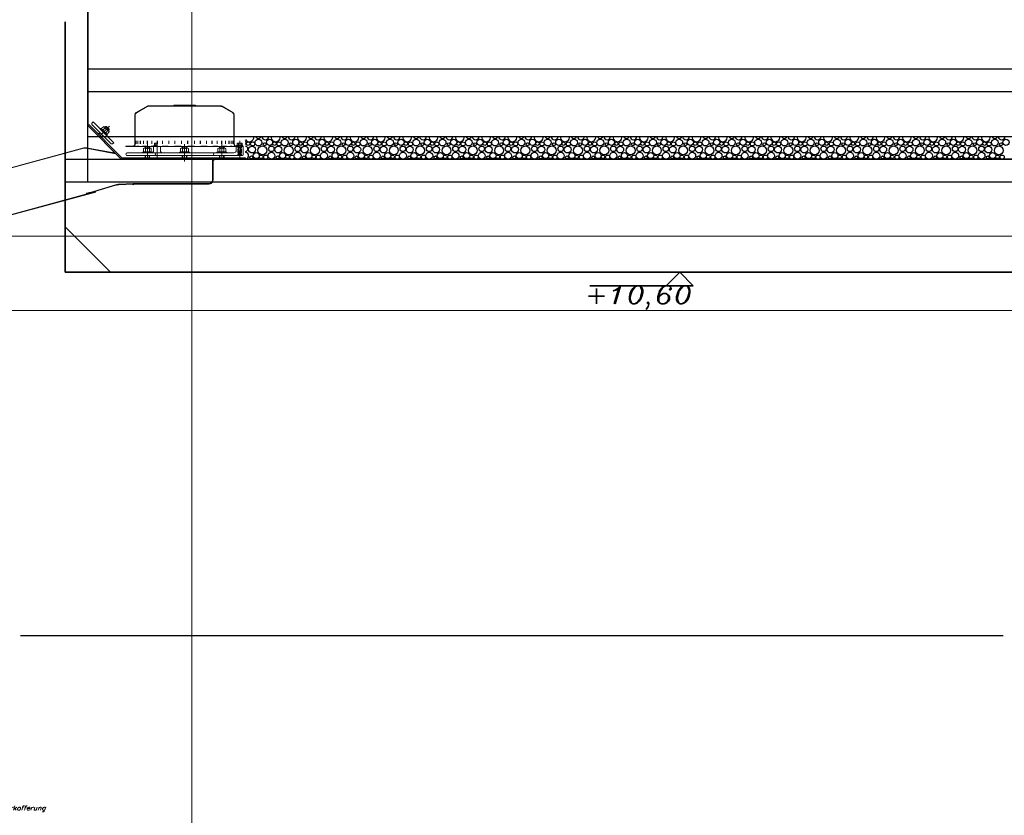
# Model space of a CAD drawing. Header units: millimetres. Extents: x -74 to 79, y 0 to 54.
# Tile 47 of 164: x -51.65 to -49.47, y 14.51 to 16.27. Entities that reach past the tile are written whole.
import ezdxf

# ---------------------------------------------------------------- set-up
doc = ezdxf.new("R2010")
doc.units = ezdxf.units.MM
doc.linetypes.add('DASHDOTX2', pattern=[2, 1, -0.5, 0, -0.5])
for name, color, linetype, lineweight in [('01_Neubau_Bauteischraffuren', 7, 'Continuous', 20), ('01_Neubau_Linen', 7, 'Continuous', 20), ('1-0', 7, 'Continuous', 20), ('10_Achsen Neubau', 7, 'Continuous', 20), ('11_Koordinaten zur Einordnung - nicht mit drucken', 7, 'Continuous', 20), ('ABW_Neubau_Leichtbauwände', 7, 'Continuous', 20), ('Alu-0.35', 7, 'Continuous', 20), ('Alu-0.5', 7, 'Continuous', 20), ('Arktura_Atmosphera_Standard_Rise$Ribs', 7, 'Continuous', 20), ('Beton-0.35', 7, 'Continuous', 20)]:
    doc.layers.add(name, color=color, linetype=linetype, lineweight=lineweight)
doc.styles.add('Italic', font='Italic', dxfattribs={"width": 1.15})

msp = doc.modelspace()

# ---------------------------------------------------------------- linework, layer by layer
at = {"layer": '01_Neubau_Bauteischraffuren', "color": 3, "linetype": 'Continuous', "lineweight": 25}
for centre, radius in [((-51.1408825, 15.999118), 0.0040118), ((-51.1322161, 15.9861756), 0.007633), ((-51.1306701, 15.9985506), 0.0045742), ((-51.1180252, 16.0016079), 0.0075694), ((-51.1092457, 15.9841824), 0.009794), ((-51.1042487, 15.9978874), 0.0033082), ((-51.093469, 16.0019548), 0.0068082), ((-51.0893883, 15.9875866), 0.0061369), ((-51.0826892, 15.999118), 0.0040118), ((-51.0740228, 15.9861756), 0.007633), ((-51.0724769, 15.9985506), 0.0045742), ((-51.059832, 16.0016079), 0.0075694), ((-51.0510525, 15.9841824), 0.009794), ((-51.0460555, 15.9978874), 0.0033082), ((-51.0352757, 16.0019548), 0.0068082), ((-51.0311951, 15.9875866), 0.0061369), ((-51.024496, 15.999118), 0.0040118), ((-51.0158296, 15.9861756), 0.007633), ((-51.0142836, 15.9985506), 0.0045742), ((-51.0016388, 16.0016079), 0.0075694), ((-50.9928592, 15.9841824), 0.009794), ((-50.9878622, 15.9978874), 0.0033082), ((-50.9770825, 16.0019548), 0.0068082), ((-50.9730019, 15.9875866), 0.0061369), ((-50.9663028, 15.999118), 0.0040118), ((-50.9576364, 15.9861756), 0.007633), ((-50.9560904, 15.9985506), 0.0045742), ((-50.9434456, 16.0016079), 0.0075694), ((-50.934666, 15.9841824), 0.009794), ((-50.929669, 15.9978874), 0.0033082), ((-50.9188893, 16.0019548), 0.0068082), ((-50.9148086, 15.9875866), 0.0061369), ((-50.9081096, 15.999118), 0.0040118), ((-50.8994432, 15.9861756), 0.007633), ((-50.8978972, 15.9985506), 0.0045742), ((-50.8852524, 16.0016079), 0.0075694), ((-50.8764728, 15.9841824), 0.009794), ((-50.8714758, 15.9978874), 0.0033082), ((-50.8606961, 16.0019548), 0.0068082), ((-50.8566154, 15.9875866), 0.0061369), ((-50.8499164, 15.999118), 0.0040118), ((-50.84125, 15.9861756), 0.007633), ((-50.839704, 15.9985506), 0.0045742), ((-50.8270591, 16.0016079), 0.0075694), ((-50.8182796, 15.9841824), 0.009794), ((-50.8132826, 15.9978874), 0.0033082), ((-50.8025029, 16.0019548), 0.0068082), ((-50.7984222, 15.9875866), 0.0061369), ((-50.7917231, 15.999118), 0.0040118), ((-50.7830567, 15.9861756), 0.007633), ((-50.7815108, 15.9985506), 0.0045742), ((-50.7688659, 16.0016079), 0.0075694), ((-50.7600864, 15.9841824), 0.009794), ((-50.7550894, 15.9978874), 0.0033082), ((-50.7443096, 16.0019548), 0.0068082), ((-50.740229, 15.9875866), 0.0061369), ((-50.7335299, 15.999118), 0.0040118), ((-50.7248635, 15.9861756), 0.007633), ((-50.7233176, 15.9985506), 0.0045742), ((-50.7106727, 16.0016079), 0.0075694), ((-50.7018931, 15.9841824), 0.009794), ((-50.6968961, 15.9978874), 0.0033082), ((-50.6861164, 16.0019548), 0.0068082), ((-50.6820358, 15.9875866), 0.0061369), ((-50.6753367, 15.999118), 0.0040118), ((-50.6666703, 15.9861756), 0.007633), ((-50.6651243, 15.9985506), 0.0045742), ((-50.6524795, 16.0016079), 0.0075694), ((-50.6436999, 15.9841824), 0.009794), ((-50.6387029, 15.9978874), 0.0033082), ((-50.6279232, 16.0019548), 0.0068082), ((-50.6238425, 15.9875866), 0.0061369), ((-50.6171435, 15.999118), 0.0040118), ((-50.6084771, 15.9861756), 0.007633), ((-50.6069311, 15.9985506), 0.0045742), ((-50.5942863, 16.0016079), 0.0075694), ((-50.5855067, 15.9841824), 0.009794), ((-50.5805097, 15.9978874), 0.0033082), ((-50.56973, 16.0019548), 0.0068082), ((-50.5656493, 15.9875866), 0.0061369), ((-50.5589503, 15.999118), 0.0040118), ((-50.5502839, 15.9861756), 0.007633), ((-50.5487379, 15.9985506), 0.0045742), ((-50.536093, 16.0016079), 0.0075694), ((-50.5273135, 15.9841824), 0.009794), ((-50.5223165, 15.9978874), 0.0033082), ((-50.5115368, 16.0019548), 0.0068082), ((-50.5074561, 15.9875866), 0.0061369), ((-50.500757, 15.999118), 0.0040118), ((-50.4920906, 15.9861756), 0.007633), ((-50.4905447, 15.9985506), 0.0045742), ((-50.4778998, 16.0016079), 0.0075694), ((-50.4691203, 15.9841824), 0.009794), ((-50.4641233, 15.9978874), 0.0033082), ((-50.4533435, 16.0019548), 0.0068082), ((-50.4492629, 15.9875866), 0.0061369), ((-50.4425638, 15.999118), 0.0040118), ((-50.4338974, 15.9861756), 0.007633), ((-50.4323515, 15.9985506), 0.0045742), ((-50.4197066, 16.0016079), 0.0075694), ((-50.4109271, 15.9841824), 0.009794), ((-50.40593, 15.9978874), 0.0033082), ((-50.3951503, 16.0019548), 0.0068082), ((-50.3910697, 15.9875866), 0.0061369), ((-50.3843706, 15.999118), 0.0040118), ((-50.3757042, 15.9861756), 0.007633), ((-50.3741582, 15.9985506), 0.0045742), ((-50.3615134, 16.0016079), 0.0075694), ((-50.3527338, 15.9841824), 0.009794), ((-50.3477368, 15.9978874), 0.0033082), ((-50.3369571, 16.0019548), 0.0068082), ((-50.3328765, 15.9875866), 0.0061369), ((-50.3261774, 15.999118), 0.0040118), ((-50.317511, 15.9861756), 0.007633), ((-50.315965, 15.9985506), 0.0045742), ((-50.3033202, 16.0016079), 0.0075694), ((-50.2945406, 15.9841824), 0.009794), ((-50.2895436, 15.9978874), 0.0033082), ((-50.2787639, 16.0019548), 0.0068082), ((-50.2746832, 15.9875866), 0.0061369), ((-50.2679842, 15.999118), 0.0040118), ((-50.2593178, 15.9861756), 0.007633), ((-50.2577718, 15.9985506), 0.0045742), ((-50.2451269, 16.0016079), 0.0075694), ((-50.2363474, 15.9841824), 0.009794), ((-50.2313504, 15.9978874), 0.0033082), ((-50.2205707, 16.0019548), 0.0068082), ((-50.21649, 15.9875866), 0.0061369), ((-50.2097909, 15.999118), 0.0040118), ((-50.2011245, 15.9861756), 0.007633), ((-50.1995786, 15.9985506), 0.0045742), ((-50.1869337, 16.0016079), 0.0075694), ((-50.1781542, 15.9841824), 0.009794), ((-50.1731572, 15.9978874), 0.0033082), ((-50.1623774, 16.0019548), 0.0068082), ((-50.1582968, 15.9875866), 0.0061369), ((-50.1515977, 15.999118), 0.0040118), ((-50.1429313, 15.9861756), 0.007633), ((-50.1413854, 15.9985506), 0.0045742), ((-50.1287405, 16.0016079), 0.0075694), ((-50.119961, 15.9841824), 0.009794), ((-50.1149639, 15.9978874), 0.0033082), ((-50.1041842, 16.0019548), 0.0068082), ((-50.1001036, 15.9875866), 0.0061369), ((-50.0934045, 15.999118), 0.0040118), ((-50.0847381, 15.9861756), 0.007633), ((-50.0831921, 15.9985506), 0.0045742), ((-50.0705473, 16.0016079), 0.0075694), ((-50.0617677, 15.9841824), 0.009794), ((-50.0567707, 15.9978874), 0.0033082), ((-50.045991, 16.0019548), 0.0068082), ((-50.0419104, 15.9875866), 0.0061369), ((-50.0352113, 15.999118), 0.0040118), ((-50.0265449, 15.9861756), 0.007633), ((-50.0249989, 15.9985506), 0.0045742), ((-50.0123541, 16.0016079), 0.0075694), ((-50.0035745, 15.9841824), 0.009794), ((-49.9985775, 15.9978874), 0.0033082), ((-49.9877978, 16.0019548), 0.0068082), ((-49.9837171, 15.9875866), 0.0061369), ((-49.9770181, 15.999118), 0.0040118), ((-49.9683517, 15.9861756), 0.007633), ((-49.9668057, 15.9985506), 0.0045742), ((-49.9541609, 16.0016079), 0.0075694), ((-49.9453813, 15.9841824), 0.009794), ((-49.9403843, 15.9978874), 0.0033082), ((-49.9296046, 16.0019548), 0.0068082), ((-49.9255239, 15.9875866), 0.0061369), ((-49.9188248, 15.999118), 0.0040118), ((-49.9101584, 15.9861756), 0.007633), ((-49.9086125, 15.9985506), 0.0045742), ((-49.8959676, 16.0016079), 0.0075694), ((-49.8871881, 15.9841824), 0.009794), ((-49.8821911, 15.9978874), 0.0033082), ((-49.8714113, 16.0019548), 0.0068082), ((-49.8673307, 15.9875866), 0.0061369), ((-49.8606316, 15.999118), 0.0040118), ((-49.8519652, 15.9861756), 0.007633), ((-49.8504193, 15.9985506), 0.0045742), ((-49.8377744, 16.0016079), 0.0075694), ((-49.8289949, 15.9841824), 0.009794), ((-49.8239979, 15.9978874), 0.0033082), ((-49.8132181, 16.0019548), 0.0068082), ((-49.8091375, 15.9875866), 0.0061369), ((-49.8024384, 15.999118), 0.0040118), ((-49.793772, 15.9861756), 0.007633), ((-49.792226, 15.9985506), 0.0045742), ((-49.7795812, 16.0016079), 0.0075694), ((-49.7708016, 15.9841824), 0.009794), ((-49.7658046, 15.9978874), 0.0033082), ((-49.7550249, 16.0019548), 0.0068082), ((-49.7509443, 15.9875866), 0.0061369), ((-49.7442452, 15.999118), 0.0040118), ((-49.7355788, 15.9861756), 0.007633), ((-49.7340328, 15.9985506), 0.0045742), ((-49.721388, 16.0016079), 0.0075694), ((-49.7126084, 15.9841824), 0.009794), ((-49.7076114, 15.9978874), 0.0033082), ((-49.6968317, 16.0019548), 0.0068082), ((-49.692751, 15.9875866), 0.0061369), ((-49.686052, 15.999118), 0.0040118), ((-49.6773856, 15.9861756), 0.007633), ((-49.6758396, 15.9985506), 0.0045742), ((-49.6631948, 16.0016079), 0.0075694), ((-49.6544152, 15.9841824), 0.009794), ((-49.6494182, 15.9978874), 0.0033082), ((-49.6386385, 16.0019548), 0.0068082), ((-49.6345578, 15.9875866), 0.0061369), ((-49.6278588, 15.999118), 0.0040118), ((-49.6191923, 15.9861756), 0.007633), ((-49.6176464, 15.9985506), 0.0045742), ((-49.6050015, 16.0016079), 0.0075694), ((-49.596222, 15.9841824), 0.009794), ((-49.591225, 15.9978874), 0.0033082), ((-49.5804453, 16.0019548), 0.0068082), ((-49.5763646, 15.9875866), 0.0061369), ((-49.5696655, 15.999118), 0.0040118), ((-49.5609991, 15.9861756), 0.007633), ((-49.5594532, 15.9985506), 0.0045742), ((-49.5468083, 16.0016079), 0.0075694), ((-49.5380288, 15.9841824), 0.009794), ((-49.5330318, 15.9978874), 0.0033082), ((-49.522252, 16.0019548), 0.0068082), ((-49.5181714, 15.9875866), 0.0061369), ((-49.5114723, 15.999118), 0.0040118), ((-49.5028059, 15.9861756), 0.007633), ((-49.5012599, 15.9985506), 0.0045742), ((-49.4886151, 16.0016079), 0.0075694), ((-49.4798355, 15.9841824), 0.009794), ((-49.4748385, 15.9978874), 0.0033082), ((-49.4640588, 16.0019548), 0.0068082), ((-51.1336419, 15.968768), 0.0033082), ((-51.1228622, 15.9728354), 0.0068082), ((-51.1120825, 15.9699986), 0.0040118), ((-51.1018701, 15.9694312), 0.0045742), ((-51.0892252, 15.9724885), 0.0075694), ((-51.0754487, 15.968768), 0.0033082), ((-51.064669, 15.9728354), 0.0068082), ((-51.0538892, 15.9699986), 0.0040118), ((-51.0436769, 15.9694312), 0.0045742), ((-51.031032, 15.9724885), 0.0075694), ((-51.0172555, 15.968768), 0.0033082), ((-51.0064757, 15.9728354), 0.0068082), ((-50.995696, 15.9699986), 0.0040118), ((-50.9854836, 15.9694312), 0.0045742), ((-50.9728388, 15.9724885), 0.0075694), ((-50.9590622, 15.968768), 0.0033082), ((-50.9482825, 15.9728354), 0.0068082), ((-50.9375028, 15.9699986), 0.0040118), ((-50.9272904, 15.9694312), 0.0045742), ((-50.9146456, 15.9724885), 0.0075694), ((-50.900869, 15.968768), 0.0033082), ((-50.8900893, 15.9728354), 0.0068082), ((-50.8793096, 15.9699986), 0.0040118), ((-50.8690972, 15.9694312), 0.0045742), ((-50.8564524, 15.9724885), 0.0075694), ((-50.8426758, 15.968768), 0.0033082), ((-50.8318961, 15.9728354), 0.0068082), ((-50.8211164, 15.9699986), 0.0040118), ((-50.810904, 15.9694312), 0.0045742), ((-50.7982591, 15.9724885), 0.0075694), ((-50.7844826, 15.968768), 0.0033082), ((-50.7737029, 15.9728354), 0.0068082), ((-50.7629231, 15.9699986), 0.0040118), ((-50.7527108, 15.9694312), 0.0045742), ((-50.7400659, 15.9724885), 0.0075694), ((-50.7262894, 15.968768), 0.0033082), ((-50.7155096, 15.9728354), 0.0068082), ((-50.7047299, 15.9699986), 0.0040118), ((-50.6945176, 15.9694312), 0.0045742), ((-50.6818727, 15.9724885), 0.0075694), ((-50.6680961, 15.968768), 0.0033082), ((-50.6573164, 15.9728354), 0.0068082), ((-50.6465367, 15.9699986), 0.0040118), ((-50.6363243, 15.9694312), 0.0045742), ((-50.6236795, 15.9724885), 0.0075694), ((-50.6099029, 15.968768), 0.0033082), ((-50.5991232, 15.9728354), 0.0068082), ((-50.5883435, 15.9699986), 0.0040118), ((-50.5781311, 15.9694312), 0.0045742), ((-50.5654863, 15.9724885), 0.0075694), ((-50.5517097, 15.968768), 0.0033082), ((-50.54093, 15.9728354), 0.0068082), ((-50.5301503, 15.9699986), 0.0040118), ((-50.5199379, 15.9694312), 0.0045742), ((-50.507293, 15.9724885), 0.0075694), ((-50.4935165, 15.968768), 0.0033082), ((-50.4827368, 15.9728354), 0.0068082), ((-50.471957, 15.9699986), 0.0040118), ((-50.4617447, 15.9694312), 0.0045742), ((-50.4490998, 15.9724885), 0.0075694), ((-50.4353233, 15.968768), 0.0033082), ((-50.4245435, 15.9728354), 0.0068082), ((-50.4137638, 15.9699986), 0.0040118), ((-50.4035515, 15.9694312), 0.0045742), ((-50.3909066, 15.9724885), 0.0075694), ((-50.37713, 15.968768), 0.0033082), ((-50.3663503, 15.9728354), 0.0068082), ((-50.3555706, 15.9699986), 0.0040118), ((-50.3453582, 15.9694312), 0.0045742), ((-50.3327134, 15.9724885), 0.0075694), ((-50.3189368, 15.968768), 0.0033082), ((-50.3081571, 15.9728354), 0.0068082), ((-50.2973774, 15.9699986), 0.0040118), ((-50.287165, 15.9694312), 0.0045742), ((-50.2745202, 15.9724885), 0.0075694), ((-50.2607436, 15.968768), 0.0033082), ((-50.2499639, 15.9728354), 0.0068082), ((-50.2391842, 15.9699986), 0.0040118), ((-50.2289718, 15.9694312), 0.0045742), ((-50.2163269, 15.9724885), 0.0075694), ((-50.2025504, 15.968768), 0.0033082), ((-50.1917707, 15.9728354), 0.0068082), ((-50.1809909, 15.9699986), 0.0040118), ((-50.1707786, 15.9694312), 0.0045742), ((-50.1581337, 15.9724885), 0.0075694), ((-50.1443572, 15.968768), 0.0033082), ((-50.1335774, 15.9728354), 0.0068082), ((-50.1227977, 15.9699986), 0.0040118), ((-50.1125854, 15.9694312), 0.0045742), ((-50.0999405, 15.9724885), 0.0075694), ((-50.0861639, 15.968768), 0.0033082), ((-50.0753842, 15.9728354), 0.0068082), ((-50.0646045, 15.9699986), 0.0040118), ((-50.0543921, 15.9694312), 0.0045742), ((-50.0417473, 15.9724885), 0.0075694), ((-50.0279707, 15.968768), 0.0033082), ((-50.017191, 15.9728354), 0.0068082), ((-50.0064113, 15.9699986), 0.0040118), ((-49.9961989, 15.9694312), 0.0045742), ((-49.9835541, 15.9724885), 0.0075694), ((-49.9697775, 15.968768), 0.0033082), ((-49.9589978, 15.9728354), 0.0068082), ((-49.9482181, 15.9699986), 0.0040118), ((-49.9380057, 15.9694312), 0.0045742), ((-49.9253609, 15.9724885), 0.0075694), ((-49.9115843, 15.968768), 0.0033082), ((-49.9008046, 15.9728354), 0.0068082), ((-49.8900248, 15.9699986), 0.0040118), ((-49.8798125, 15.9694312), 0.0045742), ((-49.8671676, 15.9724885), 0.0075694), ((-49.8533911, 15.968768), 0.0033082), ((-49.8426113, 15.9728354), 0.0068082), ((-49.8318316, 15.9699986), 0.0040118), ((-49.8216193, 15.9694312), 0.0045742), ((-49.8089744, 15.9724885), 0.0075694), ((-49.7951979, 15.968768), 0.0033082), ((-49.7844181, 15.9728354), 0.0068082), ((-49.7736384, 15.9699986), 0.0040118), ((-49.763426, 15.9694312), 0.0045742), ((-49.7507812, 15.9724885), 0.0075694), ((-49.7370046, 15.968768), 0.0033082), ((-49.7262249, 15.9728354), 0.0068082), ((-49.7154452, 15.9699986), 0.0040118), ((-49.7052328, 15.9694312), 0.0045742), ((-49.692588, 15.9724885), 0.0075694), ((-49.6788114, 15.968768), 0.0033082), ((-49.6680317, 15.9728354), 0.0068082), ((-49.657252, 15.9699986), 0.0040118), ((-49.6470396, 15.9694312), 0.0045742), ((-49.6343948, 15.9724885), 0.0075694), ((-49.6206182, 15.968768), 0.0033082), ((-49.6098385, 15.9728354), 0.0068082), ((-49.5990588, 15.9699986), 0.0040118), ((-49.5888464, 15.9694312), 0.0045742), ((-49.5762015, 15.9724885), 0.0075694), ((-49.562425, 15.968768), 0.0033082), ((-49.5516453, 15.9728354), 0.0068082), ((-49.5408655, 15.9699986), 0.0040118), ((-49.5306532, 15.9694312), 0.0045742), ((-49.5180083, 15.9724885), 0.0075694), ((-49.5042318, 15.968768), 0.0033082), ((-49.493452, 15.9728354), 0.0068082), ((-49.4826723, 15.9699986), 0.0040118), ((-49.4724599, 15.9694312), 0.0045742)]:
    msp.add_circle(centre, radius, dxfattribs=at)
for centre, radius, start, end in [((-51.1380457, 16.0133018), 0.009794, 210.9516243, 9.1370285), ((-51.1181883, 16.016706), 0.0061369, 197.5340082, 342.4659918), ((-51.1028228, 16.015295), 0.007633, 183.2891525, 356.7108475), ((-51.0798525, 16.0133018), 0.009794, 170.8629715, 9.1370285), ((-51.0599951, 16.016706), 0.0061369, 197.5340082, 342.4659918), ((-51.0446296, 16.015295), 0.007633, 183.2891525, 356.7108475), ((-51.0216592, 16.0133018), 0.009794, 170.8629715, 9.1370285), ((-51.0018019, 16.016706), 0.0061369, 197.5340082, 342.4659918), ((-50.9864364, 16.015295), 0.007633, 183.2891525, 356.7108475), ((-50.963466, 16.0133018), 0.009794, 170.8629715, 9.1370285), ((-50.9436086, 16.016706), 0.0061369, 197.5340082, 342.4659918), ((-50.9282432, 16.015295), 0.007633, 183.2891525, 356.7108475), ((-50.9052728, 16.0133018), 0.009794, 170.8629715, 9.1370285), ((-50.8854154, 16.016706), 0.0061369, 197.5340082, 342.4659918), ((-50.87005, 16.015295), 0.007633, 183.2891525, 356.7108475), ((-50.8470796, 16.0133018), 0.009794, 170.8629715, 9.1370285), ((-50.8272222, 16.016706), 0.0061369, 197.5340082, 342.4659918), ((-50.8118567, 16.015295), 0.007633, 183.2891525, 356.7108475), ((-50.7888864, 16.0133018), 0.009794, 170.8629715, 9.1370285), ((-50.769029, 16.016706), 0.0061369, 197.5340082, 342.4659918), ((-50.7536635, 16.015295), 0.007633, 183.2891525, 356.7108475), ((-50.7306931, 16.0133018), 0.009794, 170.8629715, 9.1370285), ((-50.7108358, 16.016706), 0.0061369, 197.5340082, 342.4659918), ((-50.6954703, 16.015295), 0.007633, 183.2891525, 356.7108475), ((-50.6724999, 16.0133018), 0.009794, 170.8629715, 9.1370285), ((-50.6526425, 16.016706), 0.0061369, 197.5340082, 342.4659918), ((-50.6372771, 16.015295), 0.007633, 183.2891525, 356.7108475), ((-50.6143067, 16.0133018), 0.009794, 170.8629715, 9.1370285), ((-50.5944493, 16.016706), 0.0061369, 197.5340082, 342.4659918), ((-50.5790839, 16.015295), 0.007633, 183.2891525, 356.7108475), ((-50.5561135, 16.0133018), 0.009794, 170.8629715, 9.1370285), ((-50.5362561, 16.016706), 0.0061369, 197.5340082, 342.4659918), ((-50.5208906, 16.015295), 0.007633, 183.2891525, 356.7108475), ((-50.4979203, 16.0133018), 0.009794, 170.8629715, 9.1370285), ((-50.4780629, 16.016706), 0.0061369, 197.5340082, 342.4659918), ((-50.4626974, 16.015295), 0.007633, 183.2891525, 356.7108475), ((-50.4397271, 16.0133018), 0.009794, 170.8629715, 9.1370285), ((-50.4198697, 16.016706), 0.0061369, 197.5340082, 342.4659918), ((-50.4045042, 16.015295), 0.007633, 183.2891525, 356.7108475), ((-50.3815338, 16.0133018), 0.009794, 170.8629715, 9.1370285), ((-50.3616765, 16.016706), 0.0061369, 197.5340082, 342.4659918), ((-50.346311, 16.015295), 0.007633, 183.2891525, 356.7108475), ((-50.3233406, 16.0133018), 0.009794, 170.8629715, 9.1370285), ((-50.3034832, 16.016706), 0.0061369, 197.5340082, 342.4659918), ((-50.2881178, 16.015295), 0.007633, 183.2891525, 356.7108475), ((-50.2651474, 16.0133018), 0.009794, 170.8629715, 9.1370285), ((-50.24529, 16.016706), 0.0061369, 197.5340082, 342.4659918), ((-50.2299245, 16.015295), 0.007633, 183.2891525, 356.7108475), ((-50.2069542, 16.0133018), 0.009794, 170.8629715, 9.1370285), ((-50.1870968, 16.016706), 0.0061369, 197.5340082, 342.4659918), ((-50.1717313, 16.015295), 0.007633, 183.2891525, 356.7108475), ((-50.148761, 16.0133018), 0.009794, 170.8629715, 9.1370285), ((-50.1289036, 16.016706), 0.0061369, 197.5340082, 342.4659918), ((-50.1135381, 16.015295), 0.007633, 183.2891525, 356.7108475), ((-50.0905677, 16.0133018), 0.009794, 170.8629715, 9.1370285), ((-50.0707104, 16.016706), 0.0061369, 197.5340082, 342.4659918), ((-50.0553449, 16.015295), 0.007633, 183.2891525, 356.7108475), ((-50.0323745, 16.0133018), 0.009794, 170.8629715, 9.1370285), ((-50.0125171, 16.016706), 0.0061369, 197.5340082, 342.4659918), ((-49.9971517, 16.015295), 0.007633, 183.2891525, 356.7108475), ((-49.9741813, 16.0133018), 0.009794, 170.8629715, 9.1370285), ((-49.9543239, 16.016706), 0.0061369, 197.5340082, 342.4659918), ((-49.9389584, 16.015295), 0.007633, 183.2891525, 356.7108475), ((-49.9159881, 16.0133018), 0.009794, 170.8629715, 9.1370285), ((-49.8961307, 16.016706), 0.0061369, 197.5340082, 342.4659918), ((-49.8807652, 16.015295), 0.007633, 183.2891525, 356.7108475), ((-49.8577949, 16.0133018), 0.009794, 170.8629715, 9.1370285), ((-49.8379375, 16.016706), 0.0061369, 197.5340082, 342.4659918), ((-49.822572, 16.015295), 0.007633, 183.2891525, 356.7108475), ((-49.7996016, 16.0133018), 0.009794, 170.8629715, 9.1370285), ((-49.7797443, 16.016706), 0.0061369, 197.5340082, 342.4659918), ((-49.7643788, 16.015295), 0.007633, 183.2891525, 356.7108475), ((-49.7414084, 16.0133018), 0.009794, 170.8629715, 9.1370285), ((-49.721551, 16.016706), 0.0061369, 197.5340082, 342.4659918), ((-49.7061856, 16.015295), 0.007633, 183.2891525, 356.7108475), ((-49.6832152, 16.0133018), 0.009794, 170.8629715, 9.1370285), ((-49.6633578, 16.016706), 0.0061369, 197.5340082, 342.4659918), ((-49.6479923, 16.015295), 0.007633, 183.2891525, 356.7108475), ((-49.625022, 16.0133018), 0.009794, 170.8629715, 9.1370285), ((-49.6051646, 16.016706), 0.0061369, 197.5340082, 342.4659918), ((-49.5897991, 16.015295), 0.007633, 183.2891525, 356.7108475), ((-49.5668288, 16.0133018), 0.009794, 170.8629715, 9.1370285), ((-49.5469714, 16.016706), 0.0061369, 197.5340082, 342.4659918), ((-49.5316059, 16.015295), 0.007633, 183.2891525, 356.7108475), ((-49.5086355, 16.0133018), 0.009794, 170.8629715, 9.1370285), ((-49.4887782, 16.016706), 0.0061369, 197.5340082, 342.4659918), ((-49.4734127, 16.015295), 0.007633, 183.2891525, 356.7108475), ((-51.1516622, 16.0019548), 0.0068082, 320.0220171, 39.9779829), ((-51.1475815, 15.9875866), 0.0061369, 280.6718395, 79.3281605), ((-51.1474185, 15.9724885), 0.0075694, 277.3883406, 82.6116594)]:
    msp.add_arc(centre, radius, start, end, dxfattribs=at)
at = {"layer": '01_Neubau_Linen', "color": 7, "linetype": 'Continuous', "lineweight": 18}
for p, q in [((-51.3884778, 16.0680342), (-51.3644915, 16.0820262)), ((-51.3879644, 16.0671759), (-51.3639856, 16.0811636)), ((-51.3614451, 16.0828571), (-51.3067067, 16.0828571)), ((-51.3614451, 16.0818571), (-51.2014451, 16.0818571)), ((-51.3041086, 16.0843571), (-51.2586036, 16.0843571)), ((-51.3041086, 16.0833571), (-51.3039086, 16.0833571)), ((-51.3013106, 16.0828571), (-51.2992517, 16.0828571)), ((-51.3013106, 16.0828571), (-51.2992517, 16.0828571)), ((-51.2966536, 16.0833571), (-51.2964536, 16.0833571)), ((-51.2938556, 16.0828571), (-51.2874017, 16.0828571)), ((-51.2938556, 16.0828571), (-51.2874017, 16.0828571)), ((-51.2848036, 16.0833571), (-51.2747154, 16.0833571)), ((-51.2727789, 16.0828571), (-51.2725901, 16.0828571)), ((-51.2706536, 16.0833571), (-51.2704536, 16.0833571)), ((-51.2678556, 16.0828571), (-51.2614017, 16.0828571)), ((-51.2678556, 16.0828571), (-51.2614017, 16.0828571)), ((-51.2588036, 16.0833571), (-51.2586036, 16.0833571)), ((-51.2560056, 16.0828571), (-51.2014451, 16.0828571)), ((-51.2014451, 16.0828571), (-51.2014951, 16.0828571)), ((-51.1749257, 16.0671759), (-51.1989046, 16.0811636)), ((-51.1744124, 16.0680342), (-51.1983987, 16.0820262)), ((-51.3914451, 16.062857), (-51.3914951, 16.062857)), ((-51.3914451, 16.062857), (-51.3914451, 15.9988571)), ((-51.3904451, 16.062857), (-51.3904451, 15.9988571)), ((-51.1724451, 16.062857), (-51.1724451, 15.9988571)), ((-51.1714451, 16.062857), (-51.1714951, 16.062857)), ((-51.1714451, 16.062857), (-51.1714451, 15.9988571)), ((-51.4956913, 16.0391033), (-51.4957413, 16.0391033)), ((-51.4956913, 16.0391033), (-51.49357, 16.0412246)), ((-51.4214451, 15.9648571), (-51.4956913, 16.0391033)), ((-51.4209933, 15.9686479), (-51.49357, 16.0412246)), ((-51.484024, 16.047235), (-51.4868525, 16.0444066)), ((-51.4868525, 16.0444066), (-51.4868525, 16.0415782)), ((-51.4868525, 16.0415782), (-51.4437189, 15.9984447)), ((-51.484024, 16.047235), (-51.4380621, 16.0012731)), ((-51.4656887, 16.0318559), (-51.4603155, 16.037229)), ((-51.4603155, 16.037229), (-51.4592753, 16.0366284)), ((-51.4486687, 16.0260218), (-51.4592753, 16.0366284)), ((-51.4575075, 16.0348607), (-51.4553862, 16.036982)), ((-51.4568004, 16.0341536), (-51.453972, 16.036982)), ((-51.4553862, 16.036982), (-51.453972, 16.036982)), ((-51.4483151, 16.0299109), (-51.4553862, 16.036982)), ((-51.4483151, 16.0313251), (-51.453972, 16.036982)), ((-51.4723568, 16.0200114), (-51.4688212, 16.023547)), ((-51.4716497, 16.0193043), (-51.4681141, 16.0228399)), ((-51.4682202, 16.0314312), (-51.4538659, 16.0170769)), ((-51.4673729, 16.0326413), (-51.4526559, 16.0179242)), ((-51.4673729, 16.0326413), (-51.4656887, 16.0318559)), ((-51.4659928, 16.0136475), (-51.4624573, 16.017183)), ((-51.4652857, 16.0129404), (-51.4617502, 16.0164759)), ((-51.4626268, 16.028794), (-51.4572537, 16.0341672)), ((-51.4610431, 16.0242541), (-51.4610931, 16.0242541)), ((-51.4565031, 16.0226703), (-51.45113, 16.0280434)), ((-51.4534412, 16.0196084), (-51.4480681, 16.0249816)), ((-51.4534412, 16.0196084), (-51.4526559, 16.0179242)), ((-51.4511436, 16.0284967), (-51.4483151, 16.0313251)), ((-51.4504365, 16.0277896), (-51.4483151, 16.0299109)), ((-51.4486687, 16.0260218), (-51.4480681, 16.0249816)), ((-51.4483151, 16.0299109), (-51.4483151, 16.0313251)), ((-51.4437189, 15.9984447), (-51.4408905, 15.9984447)), ((-51.4380621, 16.0012731), (-51.4408905, 15.9984447)), ((-51.4114451, 15.9938571), (-51.4114951, 15.9938571)), ((-51.4114451, 15.9938571), (-51.3964451, 15.9938571)), ((-51.4114451, 15.9938571), (-51.4114451, 15.9928571)), ((-51.4114451, 15.9928571), (-51.1624451, 15.9928571)), ((-51.3928559, 15.9938571), (-51.3918917, 15.9938571)), ((-51.3902354, 16.0053571), (-51.3902354, 15.9988571)), ((-51.3892713, 16.0053571), (-51.3892713, 15.9988571)), ((-51.3882775, 16.0053571), (-51.3882775, 15.9988571)), ((-51.386933, 15.9938571), (-51.3821188, 15.9938571)), ((-51.3847794, 16.0053571), (-51.3847794, 15.9988571)), ((-51.3799652, 16.0053571), (-51.3799652, 15.9988571)), ((-51.3790392, 16.0053571), (-51.3790392, 15.9988571)), ((-51.3742329, 15.9938571), (-51.3658967, 15.9938571)), ((-51.3722814, 16.0053571), (-51.3722814, 15.9988571)), ((-51.3687175, 15.9918571), (-51.3677175, 15.9928571)), ((-51.3587175, 15.9918571), (-51.3687175, 15.9918571)), ((-51.3687175, 15.9888571), (-51.3687175, 15.9918571)), ((-51.3597175, 15.9928571), (-51.3677175, 15.9928571)), ((-51.3677175, 15.9888571), (-51.3677175, 15.9928571)), ((-51.3639452, 16.0053571), (-51.3639452, 15.9988571)), ((-51.3631499, 16.0053571), (-51.3631499, 15.9988571)), ((-51.3597175, 15.9888571), (-51.3597175, 15.9928571)), ((-51.3587175, 15.9918571), (-51.3597175, 15.9928571)), ((-51.3587175, 15.9888571), (-51.3587175, 15.9918571)), ((-51.355231, 15.9938571), (-51.3439409, 15.9938571)), ((-51.353593, 16.0053571), (-51.353593, 15.9988571)), ((-51.3501037, 15.9837698), (-51.3499451, 15.9928571)), ((-51.3349451, 15.9928571), (-51.3499451, 15.9928571)), ((-51.3439409, 15.9938571), (-51.3494451, 15.9938571)), ((-51.3491832, 15.9949239), (-51.3482186, 15.995275)), ((-51.3491832, 15.9949239), (-51.3432148, 15.9949239)), ((-51.3489951, 15.9938571), (-51.3439409, 15.9938571)), ((-51.3474451, 16.0004571), (-51.3482186, 16.0002498)), ((-51.3482186, 16.0002498), (-51.3482186, 15.995275)), ((-51.3474451, 16.0004571), (-51.3423029, 16.0004566)), ((-51.3453318, 16.0002498), (-51.3453318, 15.995275)), ((-51.3423029, 16.0053571), (-51.3423029, 15.9988571)), ((-51.3416927, 16.0053571), (-51.3416927, 15.9988571)), ((-51.3347785, 15.9833126), (-51.3349451, 15.9928571)), ((-51.3312053, 15.9938571), (-51.3177307, 15.9938571)), ((-51.3299878, 16.0053571), (-51.3299878, 15.9988571)), ((-51.3165132, 16.0053571), (-51.3165132, 15.9988571)), ((-51.3161296, 16.0053571), (-51.3161296, 15.9988571)), ((-51.3036611, 15.9938571), (-51.2889203, 15.9938571)), ((-51.3030745, 16.0053571), (-51.3030745, 15.9988571)), ((-51.2883337, 16.0053571), (-51.2883337, 15.9988571)), ((-51.2882029, 16.0053571), (-51.2882029, 15.9988571)), ((-51.2864451, 15.9918571), (-51.2854451, 15.9928571)), ((-51.2764451, 15.9918571), (-51.2864451, 15.9918571)), ((-51.2864451, 15.9888571), (-51.2864451, 15.9918571)), ((-51.2774451, 15.9928571), (-51.2854451, 15.9928571)), ((-51.2854451, 15.9888571), (-51.2854451, 15.9928571)), ((-51.2774451, 15.9888571), (-51.2774451, 15.9928571)), ((-51.2764451, 15.9918571), (-51.2774451, 15.9928571)), ((-51.2764451, 15.9888571), (-51.2764451, 15.9918571)), ((-51.2746873, 16.0053571), (-51.2746873, 15.9988571)), ((-51.2745564, 16.0053571), (-51.2745564, 15.9988571)), ((-51.259229, 15.9938571), (-51.2739699, 15.9938571)), ((-51.2598156, 16.0053571), (-51.2598156, 15.9988571)), ((-51.2467605, 16.0053571), (-51.2467605, 15.9988571)), ((-51.246377, 16.0053571), (-51.246377, 15.9988571)), ((-51.2316848, 15.9938571), (-51.2451594, 15.9938571)), ((-51.2329023, 16.0053571), (-51.2329023, 15.9988571)), ((-51.2211975, 16.0053571), (-51.2211975, 15.9988571)), ((-51.2205873, 16.0053571), (-51.2205873, 15.9988571)), ((-51.2076592, 15.9938571), (-51.2189493, 15.9938571)), ((-51.2092972, 16.0053571), (-51.2092972, 15.9988571)), ((-51.2041727, 15.9918571), (-51.2031727, 15.9928571)), ((-51.1941727, 15.9918571), (-51.2041727, 15.9918571)), ((-51.2041727, 15.9888571), (-51.2041727, 15.9918571)), ((-51.1951727, 15.9928571), (-51.2031727, 15.9928571)), ((-51.2031727, 15.9888571), (-51.2031727, 15.9928571)), ((-51.1997402, 16.0053571), (-51.1997402, 15.9988571)), ((-51.198945, 16.0053571), (-51.198945, 15.9988571)), ((-51.1886572, 15.9938571), (-51.1969934, 15.9938571)), ((-51.1951727, 15.9888571), (-51.1951727, 15.9928571)), ((-51.1941727, 15.9918571), (-51.1951727, 15.9928571)), ((-51.1941727, 15.9888571), (-51.1941727, 15.9918571)), ((-51.1906088, 16.0053571), (-51.1906088, 15.9988571)), ((-51.183851, 16.0053571), (-51.183851, 15.9988571)), ((-51.1829249, 16.0053571), (-51.1829249, 15.9988571)), ((-51.1759572, 15.9938571), (-51.1807714, 15.9938571)), ((-51.1781107, 16.0053571), (-51.1781107, 15.9988571)), ((-51.1746127, 16.0053571), (-51.1746127, 15.9988571)), ((-51.1736189, 16.0053571), (-51.1736189, 15.9988571)), ((-51.1726548, 16.0053571), (-51.1726548, 15.9988571)), ((-51.1700343, 15.9938571), (-51.1709984, 15.9938571)), ((-51.1671037, 15.9837698), (-51.1669451, 15.9928571)), ((-51.1624451, 15.9928571), (-51.1669451, 15.9928571)), ((-51.1514451, 15.9938571), (-51.1664451, 15.9938571)), ((-51.1661832, 15.9949239), (-51.1652186, 15.995275)), ((-51.1661832, 15.9949239), (-51.152707, 15.9949239)), ((-51.1659951, 15.9938571), (-51.1528951, 15.9938571)), ((-51.1644451, 16.0004571), (-51.1652186, 16.0002498)), ((-51.1652186, 16.0002498), (-51.1652186, 15.995275)), ((-51.1644451, 16.0004571), (-51.1544451, 16.0004571)), ((-51.1634451, 15.9938571), (-51.1634451, 15.9928571)), ((-51.1634451, 15.9898571), (-51.1634451, 15.9928571)), ((-51.1624451, 15.9824706), (-51.1624451, 15.9938571)), ((-51.1618316, 15.9908571), (-51.1624451, 15.9938571)), ((-51.1624451, 15.9728571), (-51.1624451, 15.9928571)), ((-51.1623318, 16.0002498), (-51.1623318, 15.995275)), ((-51.1570586, 15.9908571), (-51.1564451, 15.9938571)), ((-51.1565583, 16.0002498), (-51.1565583, 15.995275)), ((-51.1564451, 15.9938571), (-51.1564451, 15.9824706)), ((-51.1519451, 15.9928571), (-51.1564451, 15.9928571)), ((-51.1564451, 15.9928571), (-51.1514451, 15.9928571)), ((-51.1564451, 15.9728571), (-51.1564451, 15.9928571)), ((-51.1554451, 15.9938571), (-51.1554451, 15.9928571)), ((-51.1554451, 15.9898571), (-51.1554451, 15.9928571)), ((-51.1544451, 16.0004571), (-51.1536716, 16.0002498)), ((-51.1536716, 16.0002498), (-51.1536716, 15.995275)), ((-51.1536716, 15.995275), (-51.152707, 15.9949239)), ((-51.1516805, 15.9776994), (-51.1519451, 15.9928571)), ((-51.1514451, 15.9938571), (-51.1514951, 15.9938571)), ((-51.1514451, 15.9938571), (-51.1514451, 15.9928571)), ((-51.5047221, 15.9900116), (-52.1020328, 15.8281751)), ((-51.5044083, 15.9888534), (-52.1016684, 15.8270305)), ((-51.4376441, 15.9774131), (-51.4952068, 15.9882381)), ((-51.4374224, 15.9785925), (-51.494985, 15.9894175)), ((-51.1721029, 15.9788571), (-51.4084451, 15.9788571)), ((-51.1544451, 15.9728571), (-51.4084451, 15.9728571)), ((-51.374124, 15.9803119), (-51.3723777, 15.9809474)), ((-51.374124, 15.9803119), (-51.353311, 15.9803119)), ((-51.3738675, 15.9788571), (-51.3535675, 15.9788571)), ((-51.3723777, 15.9885462), (-51.3712175, 15.9888571)), ((-51.3723777, 15.9809474), (-51.3723777, 15.9885462)), ((-51.3562175, 15.9888571), (-51.3712175, 15.9888571)), ((-51.3687175, 15.9678571), (-51.3687175, 15.9728571)), ((-51.3680476, 15.9809474), (-51.3680476, 15.9885462)), ((-51.3677175, 15.9678571), (-51.3677175, 15.9728571)), ((-51.3637175, 15.9788571), (-51.3637675, 15.9788571)), ((-51.3597175, 15.9678571), (-51.3597175, 15.9728571)), ((-51.3593874, 15.9809474), (-51.3593874, 15.9885462)), ((-51.3587175, 15.9678571), (-51.3587175, 15.9728571)), ((-51.3562175, 15.9888571), (-51.3550572, 15.9885462)), ((-51.3550572, 15.9809474), (-51.3550572, 15.9885462)), ((-51.3550572, 15.9809474), (-51.353311, 15.9803119)), ((-51.2918516, 15.9803119), (-51.2901053, 15.9809474)), ((-51.2918516, 15.9803119), (-51.2710386, 15.9803119)), ((-51.2915951, 15.9788571), (-51.2712951, 15.9788571)), ((-51.2901053, 15.9885462), (-51.2889451, 15.9888571)), ((-51.2901053, 15.9809474), (-51.2901053, 15.9885462)), ((-51.2739451, 15.9888571), (-51.2889451, 15.9888571)), ((-51.2864451, 15.9678571), (-51.2864451, 15.9728571)), ((-51.2857752, 15.9809474), (-51.2857752, 15.9885462)), ((-51.2854451, 15.9678571), (-51.2854451, 15.9728571)), ((-51.2814451, 15.9788571), (-51.2814951, 15.9788571)), ((-51.2774451, 15.9678571), (-51.2774451, 15.9728571)), ((-51.2771149, 15.9809474), (-51.2771149, 15.9885462)), ((-51.2764451, 15.9678571), (-51.2764451, 15.9728571)), ((-51.2739451, 15.9888571), (-51.2727848, 15.9885462)), ((-51.2727848, 15.9809474), (-51.2727848, 15.9885462)), ((-51.2727848, 15.9809474), (-51.2710386, 15.9803119)), ((-51.2095792, 15.9803119), (-51.2078329, 15.9809474)), ((-51.2095792, 15.9803119), (-51.1887661, 15.9803119)), ((-51.2093227, 15.9788571), (-51.1890227, 15.9788571)), ((-51.2078329, 15.9885462), (-51.2066727, 15.9888571)), ((-51.2078329, 15.9809474), (-51.2078329, 15.9885462)), ((-51.1916727, 15.9888571), (-51.2066727, 15.9888571)), ((-51.2041727, 15.9678571), (-51.2041727, 15.9728571)), ((-51.2035028, 15.9809474), (-51.2035028, 15.9885462)), ((-51.2031727, 15.9678571), (-51.2031727, 15.9728571)), ((-51.1991727, 15.9788571), (-51.1992227, 15.9788571)), ((-51.1951727, 15.9678571), (-51.1951727, 15.9728571)), ((-51.1948425, 15.9809474), (-51.1948425, 15.9885462)), ((-51.1941727, 15.9678571), (-51.1941727, 15.9728571)), ((-51.1916727, 15.9888571), (-51.1905124, 15.9885462)), ((-51.1905124, 15.9809474), (-51.1905124, 15.9885462)), ((-51.1905124, 15.9809474), (-51.1887661, 15.9803119)), ((-51.1629451, 15.9898571), (-51.1634451, 15.9898571)), ((-51.1634451, 15.9788571), (-51.1634451, 15.9868571)), ((-51.1629451, 15.9868571), (-51.1634451, 15.9868571)), ((-51.1629451, 15.9788571), (-51.1634451, 15.9788571)), ((-51.1634451, 15.9728571), (-51.1634451, 15.9758571)), ((-51.1629451, 15.9758571), (-51.1634451, 15.9758571)), ((-51.1629451, 15.9868571), (-51.1629451, 15.9898571)), ((-51.1629451, 15.9758571), (-51.1629451, 15.9788571)), ((-51.1564451, 15.9908571), (-51.1624451, 15.9908571)), ((-51.1618316, 15.9818571), (-51.1624451, 15.9824706)), ((-51.1624451, 15.9824706), (-51.1564451, 15.9824706)), ((-51.1618316, 15.9908571), (-51.1618316, 15.9818571)), ((-51.1618316, 15.9818571), (-51.1570586, 15.9818571)), ((-51.1614451, 15.9728571), (-51.1614451, 15.9818571)), ((-51.1594451, 15.9818571), (-51.1594951, 15.9818571)), ((-51.1574451, 15.9728571), (-51.1574451, 15.9818571)), ((-51.1570586, 15.9908571), (-51.1570586, 15.9818571)), ((-51.1564451, 15.9824706), (-51.1570586, 15.9818571)), ((-51.1554451, 15.9898571), (-51.1559451, 15.9898571)), ((-51.1559451, 15.9868571), (-51.1559451, 15.9898571)), ((-51.1554451, 15.9868571), (-51.1559451, 15.9868571)), ((-51.1554451, 15.9788571), (-51.1559451, 15.9788571)), ((-51.1559451, 15.9758571), (-51.1559451, 15.9788571)), ((-51.1554451, 15.9758571), (-51.1559451, 15.9758571)), ((-51.1554451, 15.9788571), (-51.1554451, 15.9868571)), ((-51.1554451, 15.9728571), (-51.1554451, 15.9758571)), ((-51.1544451, 15.9728571), (-51.1544951, 15.9728571)), ((-51.4214451, 15.9648571), (-51.4214951, 15.9648571)), ((-51.4214451, 15.9648571), (-51.4214951, 15.9648571)), ((-51.1464451, 15.9648571), (-51.4214451, 15.9648571)), ((-51.1464451, 15.9678571), (-51.4190841, 15.9678571)), ((-51.3981604, 15.9648565), (-51.4096628, 15.9648565)), ((-51.3424451, 15.9648571), (-51.3424451, 15.9678571)), ((-51.2204451, 15.9648571), (-51.2204451, 15.9678571)), ((-51.2199451, 15.9648571), (-51.2199451, 15.9188571)), ((-51.2184451, 15.9648571), (-51.2184451, 15.9188571)), ((-51.1464451, 15.9678571), (-51.1464951, 15.9678571)), ((-51.1464451, 15.9648571), (-51.1464951, 15.9648571)), ((-51.1464451, 15.9648571), (-51.1464451, 15.9678571)), ((-51.434014, 15.9081456), (-51.4901298, 15.891363)), ((-51.4336701, 15.9069959), (-51.489786, 15.8902133)), ((-51.3953408, 15.9110549), (-51.4267071, 15.9094111)), ((-51.395278, 15.9098571), (-51.4266443, 15.9082127)), ((-51.3953566, 15.9113571), (-51.2274451, 15.9113571)), ((-51.395278, 15.9098571), (-51.2274451, 15.9098571)), ((-51.2274642, 15.9098571), (-51.2275142, 15.9098571)), ((-51.4784662, 15.8931055), (-52.0757162, 15.7312855)), ((-51.4781524, 15.8919473), (-52.0754631, 15.7301108))]:
    msp.add_line(p, q, dxfattribs=at)
at = {"layer": '01_Neubau_Linen', "color": 7, "linetype": 'DASHDOTX2', "lineweight": 18, "ltscale": 0.5}
for p, q in [((-51.4688212, 16.0164759), (-51.447608, 16.0376891)), ((-51.3637175, 15.9678571), (-51.3637175, 15.9978571)), ((-51.3424451, 15.9678571), (-51.3424451, 16.0054571)), ((-51.2814451, 15.9598571), (-51.2814451, 15.9978571)), ((-51.1991727, 15.9678571), (-51.1991727, 15.9978571)), ((-51.1594451, 15.9678571), (-51.1594451, 16.0054571))]:
    msp.add_line(p, q, dxfattribs=at)
at = {"layer": '01_Neubau_Linen', "color": 7, "linetype": 'Continuous', "lineweight": 18}
for centre, radius, start, end in [((-51.3614451, 16.0768571), 0.006, 89.9999683, 120.5128738), ((-51.3614451, 16.0768571), 0.005, 89.9999619, 120.5373282), ((-51.3067067, 16.0843571), 0.0015, 270.0001501, 330), ((-51.3067067, 16.0843571), 0.0025, 270, 330), ((-51.3041086, 16.0828571), 0.0015, 89.9998595, 150), ((-51.3041086, 16.0828571), 0.0005, 89.9995786, 150), ((-51.3039086, 16.0828571), 0.0015, 30, 90), ((-51.3039086, 16.0828571), 0.0005, 30, 90), ((-51.3013106, 16.0843571), 0.0025, 210, 270), ((-51.3013106, 16.0843571), 0.0015, 210, 269.9999943), ((-51.2992517, 16.0843571), 0.0015, 269.9998632, 330), ((-51.2992517, 16.0843571), 0.0025, 270, 330), ((-51.2966536, 16.0828571), 0.0015, 90, 150), ((-51.2966536, 16.0828571), 0.0005, 90.0004392, 150), ((-51.2964536, 16.0828571), 0.0015, 30, 90), ((-51.2964536, 16.0828571), 0.0005, 30, 90), ((-51.2938556, 16.0843571), 0.0025, 210, 270), ((-51.2938556, 16.0843571), 0.0015, 210, 270.0001855), ((-51.2874017, 16.0843571), 0.0015, 270.0001364, 330), ((-51.2874017, 16.0843571), 0.0025, 270, 330), ((-51.2848036, 16.0828571), 0.0015, 90, 150), ((-51.2848036, 16.0828571), 0.0005, 89.9996196, 150), ((-51.2747154, 16.0828571), 0.0015, 14.4775122, 90), ((-51.2747154, 16.0828571), 0.0005, 14.4775122, 89.999762), ((-51.2727789, 16.0833571), 0.0015, 194.4775122, 270), ((-51.2727789, 16.0833571), 0.0005, 194.4775122, 270), ((-51.2725901, 16.0833571), 0.0005, 269.9994795, 345.5224878), ((-51.2725901, 16.0833571), 0.0015, 270, 345.5224878), ((-51.2706536, 16.0828571), 0.0015, 90, 165.5224878), ((-51.2706536, 16.0828571), 0.0005, 90.0006441, 165.5224878), ((-51.2704536, 16.0828571), 0.0015, 30, 90), ((-51.2704536, 16.0828571), 0.0005, 30, 89.9996196), ((-51.2678556, 16.0843571), 0.0025, 210, 270), ((-51.2678556, 16.0843571), 0.0015, 210, 270.0001172), ((-51.2614017, 16.0843571), 0.0015, 270.0000681, 330), ((-51.2614017, 16.0843571), 0.0025, 270, 330), ((-51.2588036, 16.0828571), 0.0015, 90, 150), ((-51.2588036, 16.0828571), 0.0005, 89.9998245, 150), ((-51.2586036, 16.0828571), 0.0015, 30, 90.0000781), ((-51.2586036, 16.0828571), 0.0005, 30, 90.0002343), ((-51.2560056, 16.0843571), 0.0025, 210, 270), ((-51.2560056, 16.0843571), 0.0015, 210, 269.9999123), ((-51.2014451, 16.0768571), 0.006, 59.4871257, 90.0000366), ((-51.2014451, 16.0768571), 0.005, 59.46265, 90.0000439), ((-51.3854451, 16.062857), 0.006, 120.2564165, 180.0000099), ((-51.3854451, 16.062857), 0.005, 120.2563646, 180.0000119), ((-51.1774451, 16.062857), 0.005, 359.9999881, 59.7435835), ((-51.1774451, 16.062857), 0.006, 359.9999901, 59.7435835), ((-51.4640055, 16.0304772), 0.0076943, 28.6571067, 61.3428949), ((-51.4676899, 16.0319615), 0.00075, 64.999723, 224.9997088), ((-51.4679329, 16.0265498), 0.0057611, 22.9259453, 67.0740547), ((-51.4751134, 16.0101837), 0.0224111, 33.8596278, 56.1403722), ((-51.475405, 16.0098921), 0.0303109, 36.7867893, 53.2132107), ((-51.4587473, 16.0173642), 0.0057611, 22.9259453, 67.0740547), ((-51.4533356, 16.0176073), 0.00075, 225.0000008, 25), ((-51.4548199, 16.0212916), 0.0076943, 28.6570714, 61.3428933), ((-51.3964451, 15.9988571), 0.006, 270, 359.9999659), ((-51.3964451, 15.9988571), 0.005, 270.0000381, 359.999959), ((-51.3489951, 15.9944071), 0.00055, 109.9993644, 269.9999736), ((-51.3467752, 15.9953276), 0.0051295, 73.6571067, 106.3429729), ((-51.3467752, 15.9917146), 0.0038418, 67.9324722, 112.0675278), ((-51.3424451, 15.9802498), 0.0202073, 89.5967356, 98.2132107), ((-51.3424451, 15.9806158), 0.0149407, 91.8384625, 101.1403722), ((-51.1664451, 15.9988571), 0.006, 180.0000341, 270), ((-51.1664451, 15.9988571), 0.005, 180.000041, 270), ((-51.1659951, 15.9944071), 0.00055, 109.9998895, 269.9994148), ((-51.1637752, 15.9953276), 0.0051295, 73.6571067, 106.3428962), ((-51.1637752, 15.9917146), 0.0038418, 67.9324722, 112.0674994), ((-51.1594451, 15.9802498), 0.0202073, 81.7867893, 98.2132107), ((-51.1594451, 15.9806158), 0.0149407, 78.8596278, 101.1403722), ((-51.1551149, 15.9953276), 0.0051295, 73.6570517, 106.3428933), ((-51.1551149, 15.9917158), 0.0038408, 67.9259066, 112.0740547), ((-51.1528951, 15.9944071), 0.00055, 269.9997873, 69.999635), ((-51.5023777, 15.9501065), 0.04, 79.3495851, 93), ((-51.5023777, 15.9501065), 0.0388, 79.3495807, 92.9999922), ((-51.434807, 15.978219), 0.005, 135, 170.6827216), ((-51.4318779, 16.0080757), 0.0312, 259.3495876, 267.0084422), ((-51.4318779, 16.0080757), 0.03, 259.3495777, 264.3968856), ((-51.4084451, 15.9758571), 0.003, 89.9999024, 270.0000976), ((-51.3738675, 15.9796071), 0.00075, 110.0001301, 269.9996319), ((-51.3702127, 15.9811628), 0.0076943, 73.6571067, 106.3429119), ((-51.3702127, 15.9756086), 0.0057611, 67.9259453, 112.0741046), ((-51.3637175, 15.9585462), 0.0303109, 81.7867893, 98.2132107), ((-51.3637175, 15.9589586), 0.0224111, 78.8596278, 101.1403722), ((-51.3572223, 15.9811628), 0.0076943, 73.657157, 106.3428933), ((-51.3572223, 15.9756086), 0.0057611, 67.9259842, 112.0740547), ((-51.3551029, 15.9838571), 0.005, 270, 359), ((-51.3535675, 15.9796071), 0.00075, 269.9996319, 69.9996631), ((-51.3484451, 15.9758571), 0.003, 270, 90), ((-51.3297872, 15.9838571), 0.005, 181, 270), ((-51.2915951, 15.9796071), 0.00075, 109.9998024, 269.9999807), ((-51.2879403, 15.9811628), 0.0076943, 73.6571067, 106.3428792), ((-51.2879403, 15.9756086), 0.0057611, 67.9259453, 112.0740626), ((-51.2814451, 15.9585462), 0.0303109, 81.7867893, 98.2132107), ((-51.2814451, 15.9589586), 0.0224111, 78.8596278, 101.1403722), ((-51.2749499, 15.9811628), 0.0076943, 73.6571244, 106.3428933), ((-51.2749499, 15.9756086), 0.0057611, 67.9259421, 112.0740547), ((-51.2712951, 15.9796071), 0.00075, 269.9999806, 70.000234), ((-51.2144451, 15.9758571), 0.003, 90, 270), ((-51.2093227, 15.9796071), 0.00075, 110.0003733, 270.0003294), ((-51.2056679, 15.9811628), 0.0076943, 73.6571067, 106.3428466), ((-51.2056679, 15.9756086), 0.0057611, 67.9259453, 112.0740205), ((-51.1991727, 15.9585462), 0.0303109, 81.7867893, 98.2132107), ((-51.1991727, 15.9589586), 0.0224111, 78.8596278, 101.1403722), ((-51.1926775, 15.9811628), 0.0076943, 73.6570918, 106.3428933), ((-51.1926775, 15.9756086), 0.0057611, 67.9259, 112.0740547), ((-51.1890227, 15.9796071), 0.00075, 270.0003294, 69.9999063), ((-51.1721029, 15.9838571), 0.005, 269.9999986, 359), ((-51.1544451, 15.9758571), 0.003, 269.9998927, 13.9569606), ((-51.1466813, 15.9777866), 0.005, 180.9999927, 193.9569606), ((-51.4190841, 15.9705571), 0.0057, 225, 270), ((-51.4190841, 15.9705571), 0.0027, 224.9999608, 269.9999826), ((-51.2184451, 15.9648571), 0.003, 270.0000048, 359.9999317), ((-51.4250742, 15.8782538), 0.0312, 93.0000014, 106.6504191), ((-51.4250742, 15.8782538), 0.03, 93, 106.6504191), ((-51.395335, 15.9120256), 0.003748, 218.3603668, 324.650092), ((-51.2274451, 15.9188571), 0.009, 269.999987, 0), ((-51.2274451, 15.9188571), 0.0075, 269.9999844, 0), ((-51.5012472, 15.9285361), 0.0388, 273, 286.6504237), ((-51.5012472, 15.9285361), 0.04, 273, 286.6504114)]:
    msp.add_arc(centre, radius, start, end, dxfattribs=at)
at = {"layer": '1-0', "color": 2, "linetype": 'Continuous', "lineweight": 35}
for p, q in [((-51.4956913, 16.3188754), (-51.4956913, 16.0391033)), ((-51.5456913, 16.2688754), (-51.5456914, 15.7148571)), ((-51.4956913, 16.0391033), (-51.4214451, 15.9648571)), ((-51.4214451, 15.9648571), (-48.1304582, 15.9648571)), ((-51.4453704, 15.7148571), (-51.5456914, 15.8151781)), ((-51.5456914, 15.7148571), (-48.1304582, 15.7148571))]:
    msp.add_line(p, q, dxfattribs=at)
at = {"layer": '10_Achsen Neubau', "color": 8, "linetype": 'Continuous', "lineweight": 18}
msp.add_line((-51.2657071, 18.3681688), (-51.2657071, 6.4687599), dxfattribs=at)
at = {"layer": '11_Koordinaten zur Einordnung - nicht mit drucken', "color": 2, "linetype": 'Continuous', "lineweight": 35}
for p, q in [((-50.2158225, 15.6848571), (-50.1858225, 15.7148571)), ((-50.1858225, 15.7148571), (-50.1558225, 15.6848571)), ((-50.2158225, 15.6848571), (-50.3847829, 15.6848571)), ((-50.1558225, 15.6848571), (-50.2158225, 15.6848571))]:
    msp.add_line(p, q, dxfattribs=at)
at = {"layer": 'Alu-0.35', "color": 3, "linetype": 'Continuous', "lineweight": 25}
for p, q in [((-51.4956913, 15.9148815), (-51.4956913, 16.3188754)), ((-51.4956913, 16.1648815), (-48.1304582, 16.1648815)), ((-51.4956913, 16.1148815), (-48.1304582, 16.1148815)), ((-51.5456913, 15.9148815), (-48.1304582, 15.9148815))]:
    msp.add_line(p, q, dxfattribs=at)
at = {"layer": 'Alu-0.5', "color": 7, "linetype": 'Continuous', "lineweight": 18}
for p, q in [((-53.4399815, 15.7944161), (-48.1304582, 15.7944161)), ((-53.6045011, 15.6303002), (-48.1304582, 15.6303002))]:
    msp.add_line(p, q, dxfattribs=at)
at = {"layer": 'Arktura_Atmosphera_Standard_Rise$Ribs', "color": 3, "linetype": 'Continuous', "lineweight": 25}
msp.add_line((-49.4705203, 14.910874), (-51.6447422, 14.910874), dxfattribs=at)
at = {"layer": 'Beton-0.35', "color": 3, "linetype": 'Continuous', "lineweight": 25}
for p, q in [((-51.4956913, 16.0148571), (-48.1304582, 16.0148571)), ((-51.5456914, 15.9648571), (-48.1304582, 15.9648571))]:
    msp.add_line(p, q, dxfattribs=at)

# ---------------------------------------------------------------- texts
at = {"layer": '11_Koordinaten zur Einordnung - nicht mit drucken', "color": 2, "lineweight": 35, "style": 'Italic', "width": 1.15}
msp.add_text('+10,60', height=0.04, dxfattribs=at).set_placement((-50.3959029, 15.6448171))
at = {"layer": 'ABW_Neubau_Leichtbauwände', "color": 1, "lineweight": 70, "style": 'Italic', "width": 1.15}
msp.add_text('Verschluss als TB-Verkofferung', height=0.01, dxfattribs=at).set_placement((-51.8352122, 14.5248137))

doc.saveas('drawing.dxf')
